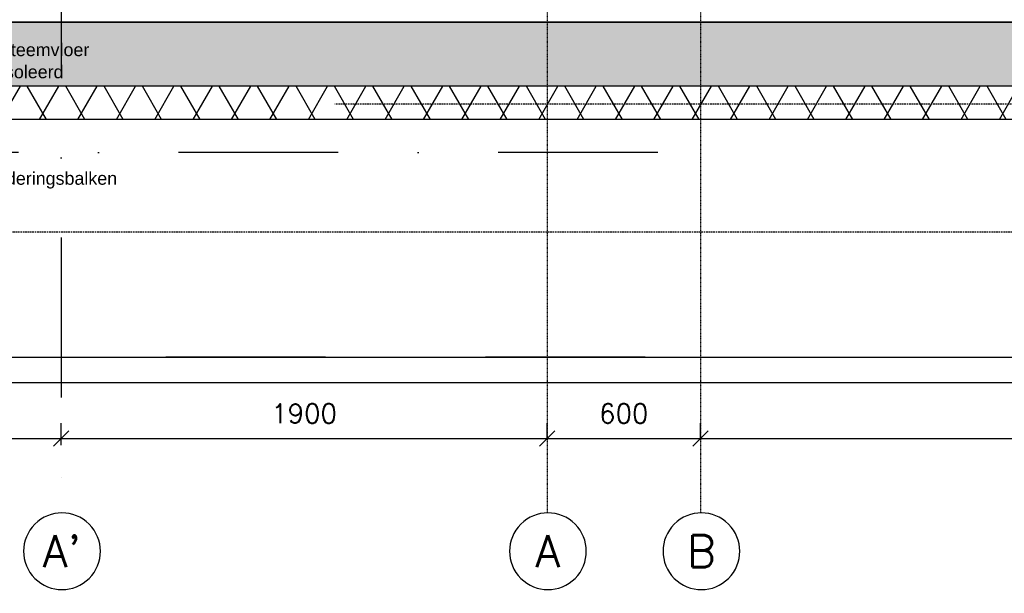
# Model space of a CAD drawing. Extents: x 149262 to 371235, y 141599 to 287858.
# Tile 43 of 60: x 158351 to 162201, y 180318 to 182562. Entities that reach past the tile are written whole.
import ezdxf
from ezdxf.enums import TextEntityAlignment as Align

# ---------------------------------------------------------------- set-up
doc = ezdxf.new("R2010")
doc.units = 0
doc.header["$LTSCALE"] = 50
doc.header["$MEASUREMENT"] = 0
doc.header["$PDMODE"] = 3
doc.header["$PDSIZE"] = 0.1
for name, pattern in [('DASHDOT', [1, 0.5, -0.25, 0, -0.25]), ('DD1', [2.66667, 1.66667, -0.5, 0, -0.5]), ('HIDDEN2', [0.1875, 0.125, -0.0625])]:
    doc.linetypes.add(name, pattern=pattern)
doc.layers.get('0').update_dxf_attribs({"linetype": 'CONTINUOUS'})
doc.layers.get('DEFPOINTS').update_dxf_attribs({"linetype": 'CONTINUOUS'})
for name, color, linetype in [('A--A21--_F-23-', 9, 'CONTINUOUS'), ('A--A23--_F--3-', 9, 'CONTINUOUS'), ('A--L$7A3-_STRAMIEN', 3, 'CONTINUOUS'), ('A--L21--', 3, 'CONTINUOUS'), ('A--L21--_F--3-', 7, 'CONTINUOUS'), ('A--L21--_F-23-', 4, 'CONTINUOUS'), ('A--L21D1_BUITENWAND', 1, 'CONTINUOUS'), ('A--L23--_F--3-', 7, 'CONTINUOUS'), ('A--L28DC1_KONSTRUKTIES', 1, 'HIDDEN2'), ('A--L31--', 2, 'CONTINUOUS'), ('A--M$1A-_F123-', 1, 'CONTINUOUS'), ('A--T$1A-_F123_20', 1, 'CONTINUOUS'), ('A--T$7A-_STRAMIEN', 2, 'CONTINUOUS'), ('STRAMIEN', 8, 'DD1')]:
    doc.layers.add(name, color=color, linetype=linetype)
doc.styles.add('ALFA-0_25', font='ROMANS')
doc.styles.add('EB2', font='ARIAL.TTF')
doc.dimstyles.new('STANDARD$0', dxfattribs={"dimscale": 30, "dimtxt": 2.5, "dimasz": 2, "dimexe": 2, "dimexo": 0, "dimgap": 2, "dimtad": 1, "dimdec": 0, "dimzin": 0, "dimdsep": 46, "dimtxsty": 'ALFA-0_25', "dimblk1": 'OBLIQUE', "dimblk2": 'OBLIQUE', "dimsah": 1, "dimcen": -3, "dimdle": 2, "dimclrd": 1, "dimclre": 1, "dimclrt": 2, "dimadec": 0, "dimazin": 0, "dimtfac": 0.666667, "dimtofl": 0, "dimtmove": 2, "dimatfit": 3, "dimldrblk": 'OBLIQUE', "dimfxl": 0, "dimtvp": 0.833333, "dimtolj": 1, "dimtzin": 0, "dimarcsym": 0})

# ---------------------------------------------------------------- blocks, each defined once
blk = doc.blocks.new('_OBLIQUE')
at = {"color": 0, "linetype": 'ByBlock'}
blk.add_line((-0.5, -0.5), (0.5, 0.5), dxfattribs=at)
blk = doc.blocks.new('*D265')
at = {"layer": 'A--M$1A-_F123-', "color": 1, "lineweight": -2}
for p, q in [((156988, 180897.4), (156988, 180983.6)), ((158513, 180897.4), (158513, 180983.6)), ((156928, 180923.6), (158573, 180923.6))]:
    blk.add_line(p, q, dxfattribs=at)
at = {"layer": 'DEFPOINTS', "color": 0}
for p in [(158513, 180923.6), (156988, 180897.4), (158513, 180897.4)]:
    blk.add_point(p, dxfattribs=at)
at = {"layer": 'A--M$1A-_F123-', "color": 1, "lineweight": -2, "xscale": 60, "yscale": 60, "zscale": 60, "rotation": 180}
blk.add_blockref('_OBLIQUE', (156988, 180923.6), dxfattribs=at)
at = {"layer": 'A--M$1A-_F123-', "color": 1, "lineweight": -2, "xscale": 60, "yscale": 60, "zscale": 60}
blk.add_blockref('_OBLIQUE', (158513, 180923.6), dxfattribs=at)
at = {"layer": 'A--M$1A-_F123-', "color": 2, "insert": (157750.5, 181021.1), "char_height": 75, "attachment_point": 5, "style": 'ALFA-0_25'}
blk.add_mtext('\\A1;1525', dxfattribs=at)
blk = doc.blocks.new('*D202')
at = {"layer": 'A--M$1A-_F123-', "color": 1, "lineweight": -2}
for p, q in [((156988, 180897.4), (156988, 180983.6)), ((158513, 180897.4), (158513, 180983.6)), ((156928, 180923.6), (158573, 180923.6))]:
    blk.add_line(p, q, dxfattribs=at)
at = {"layer": 'DEFPOINTS', "color": 0}
for p in [(158513, 180923.6), (156988, 180897.4), (158513, 180897.4)]:
    blk.add_point(p, dxfattribs=at)
at = {"layer": 'A--M$1A-_F123-', "color": 1, "lineweight": -2, "xscale": 60, "yscale": 60, "zscale": 60, "rotation": 180}
blk.add_blockref('_OBLIQUE', (156988, 180923.6), dxfattribs=at)
at = {"layer": 'A--M$1A-_F123-', "color": 1, "lineweight": -2, "xscale": 60, "yscale": 60, "zscale": 60}
blk.add_blockref('_OBLIQUE', (158513, 180923.6), dxfattribs=at)
at = {"layer": 'A--M$1A-_F123-', "color": 2, "insert": (157750.5, 181021.1), "char_height": 75, "attachment_point": 5, "style": 'ALFA-0_25'}
blk.add_mtext('\\A1;1525', dxfattribs=at)
blk = doc.blocks.new('*D203')
at = {"layer": 'A--M$1A-_F123-', "color": 1, "lineweight": -2}
for p, q in [((158513, 180923.6), (158513, 180983.6)), ((160413, 180923.6), (160413, 180983.6)), ((158453, 180923.6), (160473, 180923.6))]:
    blk.add_line(p, q, dxfattribs=at)
at = {"layer": 'DEFPOINTS', "color": 0}
for p in [(158513, 180923.6), (160413, 180923.6), (160413, 180923.6)]:
    blk.add_point(p, dxfattribs=at)
at = {"layer": 'A--M$1A-_F123-', "color": 1, "lineweight": -2, "xscale": 60, "yscale": 60, "zscale": 60, "rotation": 180}
blk.add_blockref('_OBLIQUE', (158513, 180923.6), dxfattribs=at)
at = {"layer": 'A--M$1A-_F123-', "color": 1, "lineweight": -2, "xscale": 60, "yscale": 60, "zscale": 60}
blk.add_blockref('_OBLIQUE', (160413, 180923.6), dxfattribs=at)
at = {"layer": 'A--M$1A-_F123-', "color": 2, "insert": (159463, 181021.1), "char_height": 75, "attachment_point": 5, "style": 'ALFA-0_25'}
blk.add_mtext('\\A1;1900', dxfattribs=at)
blk = doc.blocks.new('*D204')
at = {"layer": 'A--M$1A-_F123-', "color": 1, "lineweight": -2}
for p, q in [((160413, 180923.6), (160413, 180983.6)), ((161013, 180923.6), (161013, 180983.6)), ((160353, 180923.6), (161073, 180923.6))]:
    blk.add_line(p, q, dxfattribs=at)
at = {"layer": 'DEFPOINTS', "color": 0}
for p in [(160413, 180923.6), (161013, 180923.6), (161013, 180923.6)]:
    blk.add_point(p, dxfattribs=at)
at = {"layer": 'A--M$1A-_F123-', "color": 1, "lineweight": -2, "xscale": 60, "yscale": 60, "zscale": 60, "rotation": 180}
blk.add_blockref('_OBLIQUE', (160413, 180923.6), dxfattribs=at)
at = {"layer": 'A--M$1A-_F123-', "color": 1, "lineweight": -2, "xscale": 60, "yscale": 60, "zscale": 60}
blk.add_blockref('_OBLIQUE', (161013, 180923.6), dxfattribs=at)
at = {"layer": 'A--M$1A-_F123-', "color": 2, "insert": (160713, 181021.1), "char_height": 75, "attachment_point": 5, "style": 'ALFA-0_25'}
blk.add_mtext('\\A1;600', dxfattribs=at)
blk = doc.blocks.new('*D219')
at = {"layer": 'A--M$1A-_F123-', "color": 1, "lineweight": -2}
for p, q in [((161013, 180923.6), (161013, 180983.6)), ((165024, 180923.6), (165024, 180983.6)), ((160953, 180923.6), (165084, 180923.6))]:
    blk.add_line(p, q, dxfattribs=at)
at = {"layer": 'DEFPOINTS', "color": 0}
for p in [(161013, 180923.6), (165024, 180923.6), (165024, 180923.6)]:
    blk.add_point(p, dxfattribs=at)
at = {"layer": 'A--M$1A-_F123-', "color": 1, "lineweight": -2, "xscale": 60, "yscale": 60, "zscale": 60, "rotation": 180}
blk.add_blockref('_OBLIQUE', (161013, 180923.6), dxfattribs=at)
at = {"layer": 'A--M$1A-_F123-', "color": 1, "lineweight": -2, "xscale": 60, "yscale": 60, "zscale": 60}
blk.add_blockref('_OBLIQUE', (165024, 180923.6), dxfattribs=at)
at = {"layer": 'A--M$1A-_F123-', "color": 2, "insert": (163018.5, 181021.1), "char_height": 75, "attachment_point": 5, "style": 'ALFA-0_25'}
blk.add_mtext('\\A1;4011', dxfattribs=at)
blk = doc.blocks.new('*U580')
at = {"layer": 'A--A21--_F-23-', "linetype": 'Continuous'}
h = blk.add_hatch(dxfattribs=at)
h.set_pattern_fill('ALFAISO', color=256, scale=130, angle=180.0001, style=0)
h.set_pattern_definition([(240, (-0.0001, 65), (112.5834, -64.9998), []), (300, (-0.0001, 65), (112.5832, 65.0002), [])])
h.paths.add_polyline_path([(0, 0), (0, -65), (-6082.7, -65), (-6147.7, 0), (-6212.7, 65), (0, 65)])
at = {"layer": 'A--L21--_F--3-', "color": 3, "linetype": 'Continuous'}
for points in [[(0, 0), (0, 65), (-6212.7, 65), (-6212.7, 65)], [(0, 0), (0, -65), (-6082.7, -65), (-6082.7, -65)]]:
    blk.add_lwpolyline(points, dxfattribs=at)
blk = doc.blocks.new('*U577')
at = {"layer": 'A--L23--_F--3-', "color": 2, "linetype": 'Continuous'}
blk.add_lwpolyline([(0, 0), (0, -20), (-6500.9, -20), (-6500.9, 0)], dxfattribs=at)

msp = doc.modelspace()

# ---------------------------------------------------------------- hatches: boundary and pattern name
at = {"layer": 'A--A23--_F--3-'}
h = msp.add_hatch(dxfattribs=at)
h.set_pattern_fill('ALFABET', color=256, scale=40, angle=1, style=0, pattern_type=2)
h.set_pattern_definition([(46, (98041.84, 208488.68), (-172.64155, 166.718), []), (51, (98041.84, 208488.68), (287.29845, -20.0899), [30, -330]), (356, (98041.84, 208488.68), (-60.7431, 299.8624), [24, -264]), (101.4514, (98065.78, 208487), (226.5556, 279.7724), [25.4961, -280.4568]), (47.1842, (98040.44, 208568.66), (427.9869, -58.7472), [45, -495]), (97.6356, (98076.1, 208563.77), (367.0079, 396.1126), [38.244, -420.6852]), (352.1842, (98040.44, 208568.66), (367.0076, 396.113), [36, -396]), (22, (98080.78, 208549.37), (241.5371, -156.85604), [30, -330]), (327, (98080.78, 208549.37), (92.2491, 291.7144), [24, -264]), (72.4514, (98100.9, 208536.3), (333.7863, 134.8581), [25.4961, -280.4568]), (38.5, (98041.84, 208488.68), (2.53928, 133.22215), [0, -260.8, 0, -268, 0, -265]), (8.5, (98041.84, 208488.68), (102.45841, 159.57714), [0, -152.8, 0, -254.8, 0, -101]), (328.5, (97952.65, 208487.12), (213.6539, -5.29398), [0, -100, 0, -312, 0, -414]), (318.5, (97912.65, 208486.42), (232.5401, 44.1071), [0, -130, 0, -207.2, 0, -294]), (318.5, (97912.65, 208486.42), (232.5401, 44.1071), [0, -130, 0, -207.2, 0, -294])])
h.paths.add_polyline_path([(163588, 182301.8), (157200.3, 182301.8), (157200.3, 182551.8), (163588, 182551.8)])

# ---------------------------------------------------------------- linework, layer by layer
at = {"layer": 'A--L$7A3-_STRAMIEN', "linetype": 'Continuous', "extrusion": (0, 0, -1)}
for centre in [(158516.5, 180482.6), (160416.5, 180482.6), (161016.5, 180482.6)]:
    msp.add_ellipse(centre, major_axis=(-106.1, 106.1), ratio=1, dxfattribs=at)
at = {"layer": 'A--L21--_F-23-', "linetype": 'Continuous'}
msp.add_lwpolyline([(163588, 182301.8), (157200.3, 182301.8), (157200.3, 182551.8), (157200.3, 182551.8), (157200.3, 182551.8), (163588, 182551.8)], close=True, dxfattribs=at)
at = {"layer": 'A--L28DC1_KONSTRUKTIES'}
for p, q in [((163513, 182231.8), (159582.8, 182231.8)), ((152888, 181731.8), (163288, 181731.8))]:
    msp.add_line(p, q, dxfattribs=at)
at = {"layer": 'A--L31--'}
msp.add_lwpolyline([(152663, 181241.8), (163513, 181241.8), (163513, 181141.8), (152663, 181141.8)], close=True, dxfattribs=at)
at = {"layer": 'STRAMIEN', "color": 8, "linetype": 'DASHDOT', "ltscale": 25}
for p, q in [((158513, 200460.9), (158513, 180632.6)), ((160797, 181241.8), (149662.7, 181241.8))]:
    msp.add_line(p, q, dxfattribs=at)
at = {"layer": 'STRAMIEN', "color": 8, "linetype": 'DASHDOT', "ltscale": 0.1}
for p, q in [((160413, 200460.9), (160413, 180632.6)), ((161013, 200460.9), (161013, 180632.6))]:
    msp.add_line(p, q, dxfattribs=at)
at = {"layer": 'STRAMIEN', "linetype": 'DASHDOT', "ltscale": 25}
msp.add_line((160846.5, 182042.6), (150046.9, 182042.6), dxfattribs=at)

# ---------------------------------------------------------------- block references
at = {"layer": 'A--L21--', "linetype": 'Continuous'}
msp.add_blockref('*U580', (163513, 182236.8), dxfattribs=at)
at = {"layer": 'A--L21D1_BUITENWAND'}
msp.add_blockref('*U577', (163663, 182571.8), dxfattribs=at)

# ---------------------------------------------------------------- texts
at = {"layer": 'A--T$1A-_F123_20', "style": 'EB2'}
for s, p in [('Systeemvloer', (158200.2, 182419.2)), ('geisoleerd', (158200.2, 182332.7)), ('funderingsbalken', (158200.2, 181916.1))]:
    msp.add_text(s, height=50, dxfattribs=at).set_placement(p)
at = {"layer": 'A--T$7A-_STRAMIEN', "style": 'ALFA-0_25'}
for s, p in [("A'", (158516.5, 180482.6)), ('A', (160416.5, 180482.6)), ('B', (161016.5, 180482.6))]:
    msp.add_text(s, height=125, dxfattribs=at).set_placement(p, align=Align.MIDDLE_CENTER)

# ---------------------------------------------------------------- dimensions: what is measured, and where the dimension line sits
at = {"layer": 'A--M$1A-_F123-'}
for base, p1, p2, picture, middle in [((158513, 180923.6), (156988, 180897.4), (158513, 180897.4), '*D265', (157750.5, 181021.1)), ((158513, 180923.6), (156988, 180897.4), (158513, 180897.4), '*D202', (157750.5, 181021.1)), ((160413, 180923.6), (158513, 180923.6), (160413, 180923.6), '*D203', (159463, 181021.1)), ((161013, 180923.6), (160413, 180923.6), (161013, 180923.6), '*D204', (160713, 181021.1)), ((165024, 180923.6), (161013, 180923.6), (165024, 180923.6), '*D219', (163018.5, 181021.1))]:
    dim = msp.add_linear_dim(base=base, p1=p1, p2=p2, dimstyle='STANDARD$0', dxfattribs=at)
    dim.commit()
    dim.dimension.update_dxf_attribs({"geometry": picture, "text_midpoint": middle})

doc.saveas('drawing.dxf')
